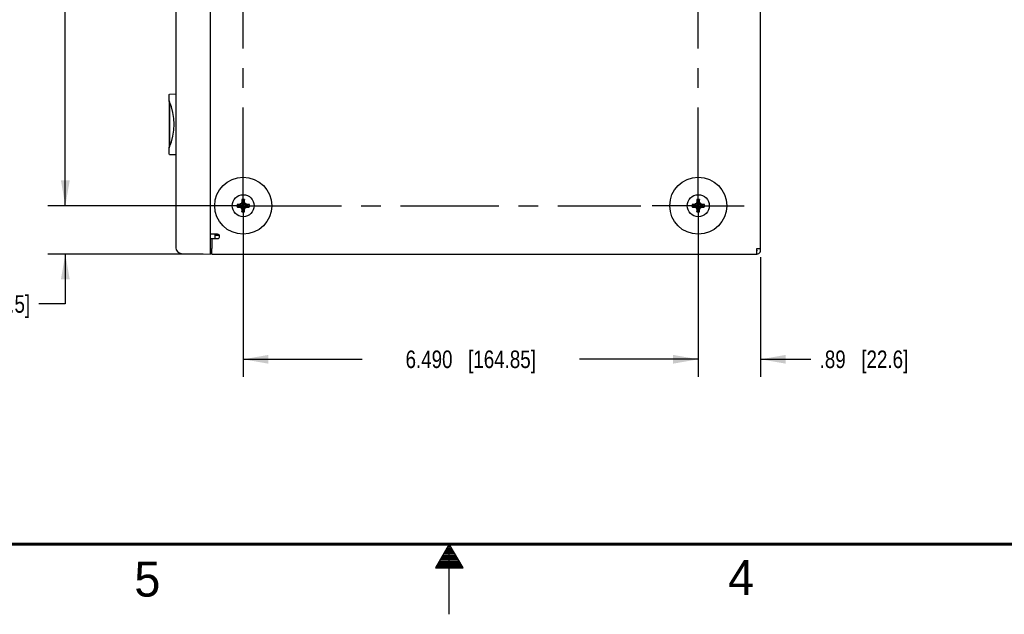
# Model space of a CAD drawing. Header units: inches. Extents: x 0 to 34, y 0 to 22.
# Tile 4 of 43: x 13.9 to 21, y 0 to 4.2. Entities that reach past the tile are written whole.
import ezdxf

# ---------------------------------------------------------------- set-up
doc = ezdxf.new("R2010")
doc.units = ezdxf.units.IN
doc.header["$LTSCALE"] = 1.87
doc.header["$MEASUREMENT"] = 0
doc.linetypes.add('CENTER', pattern=[0.6, 0.375, -0.075, 0.075, -0.075])
doc.layers.get('0').update_dxf_attribs({"linetype": 'CONTINUOUS'})
for name, color, linetype in [('02___PRT_ALL_AXES', 7, 'CONTINUOUS'), ('3_ALL_AXES', 7, 'CONTINUOUS'), ('DIMENSIONS', 7, 'CONTINUOUS')]:
    doc.layers.add(name, color=color, linetype=linetype)
doc.styles.get("Standard").update_dxf_attribs({"font": 'txt', "width": 0.8})
doc.styles.add('TEXTSTYLE_2', font='txt')
doc.dimstyles.new('DIMSTYLE_1', dxfattribs={"dimtxt": 0.125, "dimasz": 0.18, "dimexe": 0.18, "dimexo": 0.0625, "dimgap": 0.09, "dimtad": 0, "dimtih": 1, "dimtoh": 1, "dimlfac": 2, "dimzin": 4, "dimdsep": 46, "dimtxsty": 'STANDARD', "dimblk": '_FILLED', "dimblk1": '_FILLED', "dimblk2": '_FILLED', "dimcen": 0.09, "dimadec": 0, "dimazin": 0, "dimtfac": 1, "dimtofl": 0, "dimtmove": 0, "dimatfit": 3, "dimldrblk": '_FILLED', "dimfxl": 1, "dimtolj": 1, "dimtzin": 4, "dimarcsym": 0})
doc.dimstyles.new('DIMSTYLE_3', dxfattribs={"dimtxt": 0.125, "dimasz": 0.18, "dimexe": 0.18, "dimexo": 0.0625, "dimgap": 0.09, "dimtad": 0, "dimtih": 1, "dimtoh": 1, "dimdec": 3, "dimlfac": 2, "dimzin": 4, "dimdsep": 46, "dimtxsty": 'STANDARD', "dimblk": '_FILLED', "dimblk1": '_FILLED', "dimblk2": '_FILLED', "dimcen": 0.09, "dimadec": 0, "dimazin": 0, "dimtp": 0.001, "dimtm": 0.001, "dimtfac": 1, "dimtdec": 3, "dimtofl": 0, "dimtmove": 0, "dimatfit": 3, "dimldrblk": '_FILLED', "dimfxl": 1, "dimtolj": 1, "dimtzin": 4, "dimarcsym": 0})

# ---------------------------------------------------------------- blocks, each defined once
blk = doc.blocks.new('_FILLED')
at = {"color": 0, "linetype": 'BYBLOCK'}
blk.add_solid([(0, 0), (-1, 0.174), (-1, -0.174)], dxfattribs=at)
blk = doc.blocks.new('*D8')
at = {"layer": 'DIMENSIONS', "color": 2, "linetype": 'CONTINUOUS'}
for p, q in [((15.4681, 7.2833), (14.137, 7.2833)), ((14.262, 7.2833), (14.262, 5.2233)), ((14.262, 2.9133), (14.262, 4.7858)), ((15.4681, 2.9133), (14.137, 2.9133))]:
    blk.add_line(p, q, dxfattribs=at)
at = {"layer": 'DIMENSIONS', "color": 2, "linetype": 'CONTINUOUS', "xscale": 0.18, "yscale": 0.18, "zscale": 0.18}
for p, rotation in [((14.262, 7.2833), 90), ((14.262, 2.9133), 270)]:
    blk.add_blockref('_FILLED', p, dxfattribs=dict(at, rotation=rotation))
at = {"layer": 'DIMENSIONS', "color": 2, "linetype": 'CONTINUOUS', "insert": (14.262, 5.1608), "char_height": 0.125, "width": 0.5, "attachment_point": 2, "line_spacing_factor": 0.9}
blk.add_mtext('8.740\\P[222]', dxfattribs=at)
blk = doc.blocks.new('*D9')
at = {"layer": 'DIMENSIONS', "color": 2, "linetype": 'CONTINUOUS'}
for p, q in [((14.262, 2.9133), (14.262, 3.2733)), ((15.4681, 2.9133), (14.137, 2.9133)), ((15.2451, 2.5683), (14.137, 2.5683)), ((14.262, 2.5683), (14.262, 2.2127)), ((14.262, 2.2127), (14.0735, 2.2127))]:
    blk.add_line(p, q, dxfattribs=at)
at = {"layer": 'DIMENSIONS', "color": 2, "linetype": 'CONTINUOUS', "xscale": 0.18, "yscale": 0.18, "zscale": 0.18}
for p, rotation in [((14.262, 2.9133), 270), ((14.262, 2.5683), 90)]:
    blk.add_blockref('_FILLED', p, dxfattribs=dict(at, rotation=rotation))
at = {"layer": 'DIMENSIONS', "color": 2, "linetype": 'CONTINUOUS', "insert": (14.011, 2.2752), "char_height": 0.125, "width": 1.025, "attachment_point": 3, "line_spacing_factor": 0.9}
blk.add_mtext('.69{\\Ftxt.shx;\\W1.000000;\\H0.125000; }[17.5]', dxfattribs=at)
blk = doc.blocks.new('*D10')
at = {"layer": 'DIMENSIONS', "color": 2, "linetype": 'CONTINUOUS'}
for p, q in [((15.5306, 2.8508), (15.5306, 1.6933)), ((18.7756, 2.8508), (18.7756, 1.6933)), ((15.5306, 1.8183), (16.3781, 1.8183)), ((18.7756, 1.8183), (17.9281, 1.8183))]:
    blk.add_line(p, q, dxfattribs=at)
at = {"layer": 'DIMENSIONS', "color": 2, "linetype": 'CONTINUOUS', "xscale": 0.18, "yscale": 0.18, "zscale": 0.18, "rotation": 180}
blk.add_blockref('_FILLED', (15.5306, 1.8183), dxfattribs=at)
at = {"layer": 'DIMENSIONS', "color": 2, "linetype": 'CONTINUOUS', "xscale": 0.18, "yscale": 0.18, "zscale": 0.18}
blk.add_blockref('_FILLED', (18.7756, 1.8183), dxfattribs=at)
at = {"layer": 'DIMENSIONS', "color": 2, "linetype": 'CONTINUOUS', "insert": (17.1531, 1.8808), "char_height": 0.125, "width": 1.425, "attachment_point": 2, "line_spacing_factor": 0.9}
blk.add_mtext('6.490{\\Ftxt.shx;\\W1.000000;\\H0.125000; }[164.85]', dxfattribs=at)
blk = doc.blocks.new('*D11')
at = {"layer": 'DIMENSIONS', "color": 2, "linetype": 'CONTINUOUS'}
for p, q in [((18.7756, 2.8508), (18.7756, 1.6933)), ((19.2201, 2.5458), (19.2201, 1.6933)), ((18.7756, 1.8183), (18.4156, 1.8183)), ((19.2201, 1.8183), (19.5787, 1.8183))]:
    blk.add_line(p, q, dxfattribs=at)
at = {"layer": 'DIMENSIONS', "color": 2, "linetype": 'CONTINUOUS', "xscale": 0.18, "yscale": 0.18, "zscale": 0.18}
blk.add_blockref('_FILLED', (18.7756, 1.8183), dxfattribs=at)
at = {"layer": 'DIMENSIONS', "color": 2, "linetype": 'CONTINUOUS', "xscale": 0.18, "yscale": 0.18, "zscale": 0.18, "rotation": 180}
blk.add_blockref('_FILLED', (19.2201, 1.8183), dxfattribs=at)
at = {"layer": 'DIMENSIONS', "color": 2, "linetype": 'CONTINUOUS', "insert": (19.6412, 1.8808), "char_height": 0.125, "width": 1.025, "attachment_point": 1, "line_spacing_factor": 0.9}
blk.add_mtext('.89{\\Ftxt.shx;\\W1.000000;\\H0.125000; }[22.6]', dxfattribs=at)

msp = doc.modelspace()

# ---------------------------------------------------------------- linework, layer by layer
at = {"color": 7, "linetype": 'CONTINUOUS'}
for p, q in [((15.29704, 2.56832), (15.29704, 7.62832)), ((15.04954, 7.58288), (15.04954, 2.61377)), ((15.00304, 3.66214), (15.00304, 3.70037)), ((15.00335, 3.65839), (15.00335, 3.32926)), ((15.00549, 3.65427), (15.00549, 3.33338)), ((15.00583, 3.70955), (15.04954, 3.71031)), ((15.00304, 3.28728), (15.00304, 3.32551)), ((15.0033, 3.28268), (15.00304, 3.28728)), ((15.00583, 3.2781), (15.04954, 3.27734)), ((15.52148, 2.95727), (15.52603, 2.93992)), ((15.53974, 2.95727), (15.53519, 2.93992)), ((18.76648, 2.95727), (18.77103, 2.93992)), ((18.78474, 2.95727), (18.78019, 2.93992)), ((15.48666, 2.92245), (15.50401, 2.9179)), ((15.48666, 2.9042), (15.50401, 2.90875)), ((15.50401, 2.9179), (15.55721, 2.90875)), ((15.50584, 2.9179), (15.50401, 2.9179)), ((15.50401, 2.90875), (15.55721, 2.9179)), ((15.50401, 2.90875), (15.50584, 2.90875)), ((15.50584, 2.9179), (15.50476, 2.92303)), ((15.50476, 2.90362), (15.50584, 2.90875)), ((15.51864, 2.92529), (15.50584, 2.9179)), ((15.50584, 2.9179), (15.55538, 2.90875)), ((15.50584, 2.90875), (15.55538, 2.9179)), ((15.50584, 2.90875), (15.51864, 2.90136)), ((15.51491, 2.92902), (15.54631, 2.89763)), ((15.51491, 2.89763), (15.54631, 2.92902)), ((15.52603, 2.93809), (15.51864, 2.92529)), ((15.51864, 2.90136), (15.52603, 2.88856)), ((15.5209, 2.93917), (15.52603, 2.93809)), ((15.5209, 2.88748), (15.52603, 2.88856)), ((15.52148, 2.86938), (15.52603, 2.88673)), ((15.53519, 2.88673), (15.52603, 2.93992)), ((15.52603, 2.93992), (15.52603, 2.93809)), ((15.52603, 2.88673), (15.53519, 2.93992)), ((15.53519, 2.88856), (15.52603, 2.93809)), ((15.52603, 2.88856), (15.53519, 2.93809)), ((15.52603, 2.88856), (15.52603, 2.88673)), ((15.53519, 2.93809), (15.53519, 2.93992)), ((15.53519, 2.93809), (15.54032, 2.93917)), ((15.54258, 2.92529), (15.53519, 2.93809)), ((15.53519, 2.88856), (15.54258, 2.90136)), ((15.54032, 2.88748), (15.53519, 2.88856)), ((15.53519, 2.88673), (15.53519, 2.88856)), ((15.53974, 2.86938), (15.53519, 2.88673)), ((15.55538, 2.9179), (15.54258, 2.92529)), ((15.54258, 2.90136), (15.55538, 2.90875)), ((15.55646, 2.92303), (15.55538, 2.9179)), ((15.55721, 2.9179), (15.55538, 2.9179)), ((15.55538, 2.90875), (15.55721, 2.90875)), ((15.55538, 2.90875), (15.55646, 2.90362)), ((15.57456, 2.92245), (15.55721, 2.9179)), ((15.57456, 2.9042), (15.55721, 2.90875)), ((18.73166, 2.92245), (18.74901, 2.9179)), ((18.73166, 2.9042), (18.74901, 2.90875)), ((18.74901, 2.90875), (18.80221, 2.9179)), ((18.75084, 2.9179), (18.74901, 2.9179)), ((18.74901, 2.9179), (18.80221, 2.90875)), ((18.74901, 2.90875), (18.75084, 2.90875)), ((18.75084, 2.9179), (18.74976, 2.92303)), ((18.74976, 2.90362), (18.75084, 2.90875)), ((18.76364, 2.92529), (18.75084, 2.9179)), ((18.75084, 2.90875), (18.80038, 2.9179)), ((18.75084, 2.9179), (18.80038, 2.90875)), ((18.75084, 2.90875), (18.76364, 2.90136)), ((18.75991, 2.92902), (18.79131, 2.89763)), ((18.75991, 2.89763), (18.79131, 2.92902)), ((18.77103, 2.93809), (18.76364, 2.92529)), ((18.76364, 2.90136), (18.77103, 2.88856)), ((18.7659, 2.93917), (18.77103, 2.93809)), ((18.7659, 2.88748), (18.77103, 2.88856)), ((18.76648, 2.86938), (18.77103, 2.88673)), ((18.78019, 2.88673), (18.77103, 2.93992)), ((18.77103, 2.93992), (18.77103, 2.93809)), ((18.77103, 2.88673), (18.78019, 2.93992)), ((18.78019, 2.88856), (18.77103, 2.93809)), ((18.77103, 2.88856), (18.78019, 2.93809)), ((18.77103, 2.88856), (18.77103, 2.88673)), ((18.78019, 2.93809), (18.78019, 2.93992)), ((18.78019, 2.93809), (18.78532, 2.93917)), ((18.78758, 2.92529), (18.78019, 2.93809)), ((18.78019, 2.88856), (18.78758, 2.90136)), ((18.78532, 2.88748), (18.78019, 2.88856)), ((18.78019, 2.88673), (18.78019, 2.88856)), ((18.78474, 2.86938), (18.78019, 2.88673)), ((18.80038, 2.9179), (18.78758, 2.92529)), ((18.78758, 2.90136), (18.80038, 2.90875)), ((18.80146, 2.92303), (18.80038, 2.9179)), ((18.80221, 2.9179), (18.80038, 2.9179)), ((18.80038, 2.90875), (18.80221, 2.90875)), ((18.80038, 2.90875), (18.80146, 2.90362)), ((18.81956, 2.92245), (18.80221, 2.9179)), ((18.81956, 2.9042), (18.80221, 2.90875)), ((15.29704, 2.67985), (15.30762, 2.67966)), ((15.32704, 2.70932), (15.32704, 2.67932)), ((15.32704, 2.70282), (15.35835, 2.70447)), ((15.35504, 2.70429), (15.35504, 2.70711)), ((15.30773, 2.60149), (15.29704, 2.6013)), ((15.08849, 2.57379), (15.29704, 2.56832)), ((15.30761, 2.59581), (15.29704, 2.59525))]:
    msp.add_line(p, q, dxfattribs=at)
at = {"color": 3, "linetype": 'CONTINUOUS'}
for p, q in [((19.22011, 2.60832), (19.22011, 7.58832)), ((15.34761, 2.70932), (15.29761, 2.70932)), ((15.30761, 2.56832), (15.30761, 2.60832)), ((19.19361, 2.60832), (19.22008, 2.60832)), ((19.19361, 2.56832), (19.19361, 2.60832)), ((15.30761, 2.56832), (19.19361, 2.56832))]:
    msp.add_line(p, q, dxfattribs=at)
at = {"color": 2, "linetype": 'CONTINUOUS'}
for p, q in [((17.00002, 0.5), (16.90203, 0.33028)), ((17.09801, 0.33028), (17.00002, 0.5)), ((17.00002, 0), (17.00002, 0.5)), ((16.95961, 0.43), (17.04044, 0.43)), ((16.96538, 0.44), (17.03466, 0.44)), ((16.97115, 0.45), (17.02889, 0.45)), ((16.97693, 0.46), (17.02311, 0.46)), ((16.9827, 0.47), (17.01734, 0.47)), ((16.98847, 0.48), (17.01157, 0.48)), ((16.99425, 0.49), (17.00579, 0.49)), ((16.91919, 0.36), (17.08085, 0.36)), ((16.92496, 0.37), (17.07508, 0.37)), ((16.93074, 0.38), (17.0693, 0.38)), ((16.93651, 0.39), (17.06353, 0.39)), ((16.94229, 0.4), (17.05776, 0.4)), ((16.94806, 0.41), (17.05198, 0.41)), ((16.95383, 0.42), (17.04621, 0.42)), ((16.90203, 0.33028), (17.09801, 0.33028)), ((16.90764, 0.34), (17.0924, 0.34)), ((16.91342, 0.35), (17.08662, 0.35))]:
    msp.add_line(p, q, dxfattribs=at)
at = {"color": 7, "linetype": 'CONTINUOUS', "const_width": 0.02}
msp.add_lwpolyline([(0.50002, 0.5), (33.50002, 0.5)], dxfattribs=at)
at = {"color": 7, "linetype": 'CONTINUOUS'}
for centre, radius, start, end in [((15.01054, 3.66214), 0.0075, 180, 203.493503), ((14.62332, 3.49382), 0.41472, 336.506497, 23.493503), ((15.01054, 3.32551), 0.0075, 156.506497, 180), ((16.61567, 2.91502), 1.09503, 178.154179, 178.736335), ((15.98648, 2.9353), 0.46551, 177.295041, 178.154209), ((15.53061, 2.91332), 0.04488, 78.264587, 101.735413), ((15.08637, 2.93576), 0.45388, 1.834783, 2.715967), ((14.45779, 2.91536), 1.08279, 1.260375, 1.849111), ((19.86067, 2.91502), 1.09503, 178.154179, 178.736335), ((19.23148, 2.9353), 0.46551, 177.295041, 178.154209), ((18.77561, 2.91332), 0.04488, 78.264587, 101.735413), ((18.33137, 2.93576), 0.45388, 1.834783, 2.715967), ((17.70279, 2.91536), 1.08279, 1.260375, 1.849111), ((15.53061, 2.91332), 0.04488, 168.264587, 191.735413), ((15.50817, 2.46908), 0.45388, 91.834783, 92.715967), ((15.50863, 3.36919), 0.46551, 267.295041, 268.154209), ((15.52858, 1.8405), 1.08279, 91.260375, 91.849111), ((15.52891, 3.99838), 1.09503, 268.154179, 268.736335), ((15.53061, 2.91332), 0.02699, 170.236353, 189.763647), ((16.1244, 1.88462), 1.20924, 120.26678, 120.825242), ((16.12699, 3.94642), 1.21433, 239.175929, 239.732049), ((16.5637, 2.31695), 1.21433, 149.175929, 149.732049), ((16.55931, 3.50711), 1.20924, 210.26678, 210.825242), ((16.60343, 2.91129), 1.08279, 181.260375, 181.849111), ((15.53061, 2.91332), 0.02699, 80.236353, 99.763647), ((15.53061, 2.91332), 0.02699, 260.236353, 279.763647), ((14.44556, 2.91162), 1.09503, 358.154179, 358.736335), ((14.50191, 2.31954), 1.20924, 30.26678, 30.825242), ((14.49752, 3.5097), 1.21433, 329.175929, 329.732049), ((14.93423, 1.88023), 1.21433, 59.175929, 59.732049), ((14.93682, 3.94203), 1.20924, 300.26678, 300.825242), ((15.53231, 1.82827), 1.09503, 88.154179, 88.736335), ((15.53264, 3.98615), 1.08279, 271.260375, 271.849111), ((15.53061, 2.91332), 0.02699, 350.236353, 9.763647), ((15.55259, 2.45746), 0.46551, 87.295041, 88.154209), ((15.55305, 3.35757), 0.45388, 271.834783, 272.715967), ((15.53061, 2.91332), 0.04488, 348.264587, 11.735413), ((18.77561, 2.91332), 0.04488, 168.264587, 191.735413), ((18.75317, 2.46908), 0.45388, 91.834783, 92.715967), ((18.75363, 3.36919), 0.46551, 267.295041, 268.154209), ((18.77358, 1.8405), 1.08279, 91.260375, 91.849111), ((18.77391, 3.99838), 1.09503, 268.154179, 268.736335), ((18.77561, 2.91332), 0.02699, 170.236353, 189.763647), ((19.3694, 1.88462), 1.20924, 120.26678, 120.825242), ((19.37199, 3.94642), 1.21433, 239.175929, 239.732049), ((19.8087, 2.31695), 1.21433, 149.175929, 149.732049), ((19.80431, 3.50711), 1.20924, 210.26678, 210.825242), ((19.84843, 2.91129), 1.08279, 181.260375, 181.849111), ((18.77561, 2.91332), 0.02699, 80.236353, 99.763647), ((18.77561, 2.91332), 0.02699, 260.236353, 279.763647), ((17.69056, 2.91162), 1.09503, 358.154179, 358.736335), ((17.74691, 2.31954), 1.20924, 30.26678, 30.825242), ((17.74252, 3.5097), 1.21433, 329.175929, 329.732049), ((18.17923, 1.88023), 1.21433, 59.175929, 59.732049), ((18.18182, 3.94203), 1.20924, 300.26678, 300.825242), ((18.77731, 1.82827), 1.09503, 88.154179, 88.736335), ((18.77764, 3.98615), 1.08279, 271.260375, 271.849111), ((18.77561, 2.91332), 0.02699, 350.236353, 9.763647), ((18.79759, 2.45746), 0.46551, 87.295041, 88.154209), ((18.79805, 3.35757), 0.45388, 271.834783, 272.715967), ((18.77561, 2.91332), 0.04488, 348.264587, 11.735413), ((15.97485, 2.89089), 0.45388, 181.834783, 182.715967), ((15.53061, 2.91332), 0.04488, 258.264587, 281.735413), ((15.07474, 2.89135), 0.46551, 357.295041, 358.154209), ((19.21985, 2.89089), 0.45388, 181.834783, 182.715967), ((18.77561, 2.91332), 0.04488, 258.264587, 281.735413), ((18.31974, 2.89135), 0.46551, 357.295041, 358.154209), ((15.08954, 2.61378), 0.04, 180.004824, 268.494467), ((19.19361, 2.59482), 0.0025, 270, 90)]:
    msp.add_arc(centre, radius, start, end, dxfattribs=at)
at = {"color": 3, "linetype": 'CONTINUOUS'}
msp.add_arc((19.19361, 2.59482), 0.0265, 270, 31.335294, dxfattribs=at)
at = {"color": 7, "linetype": 'CONTINUOUS'}
for points, knots in [([(15.00304, 3.70037), (15.00304, 3.7019), (15.0031, 3.70404), (15.00359, 3.70659), (15.00397, 3.7076), (15.0042, 3.70802)], [0, 0, 0, 0, 0.5895376, 0.8161966, 1, 1, 1, 1]), ([(15.0042, 3.70802), (15.00433, 3.70825), (15.00458, 3.70865), (15.00506, 3.70924), (15.00554, 3.70954), (15.00583, 3.70955)], [0, 0, 0, 0, 0.3395603, 0.6132984, 1, 1, 1, 1]), ([(15.0042, 3.27963), (15.00397, 3.28005), (15.00359, 3.28105), (15.00339, 3.2821), (15.0033, 3.28268)], [0, 0, 0, 0, 0.447947, 1, 1, 1, 1]), ([(15.00583, 3.2781), (15.00554, 3.2781), (15.00506, 3.27841), (15.00458, 3.279), (15.00433, 3.2794), (15.0042, 3.27963)], [0, 0, 0, 0, 0.3867015, 0.6604396, 1, 1, 1, 1])]:
    msp.add_open_spline(points, degree=3, knots=knots, dxfattribs=at)
at = {"layer": '02___PRT_ALL_AXES', "color": 3, "linetype": 'CONTINUOUS'}
for q in [(15.34761, 2.67932), (15.30761, 2.60832)]:
    msp.add_line((15.30761, 2.67932), q, dxfattribs=at)
msp.add_arc((15.34761, 2.69432), 0.015, 270, 90, dxfattribs=at)
at = {"layer": '3_ALL_AXES', "color": 7, "linetype": 'CENTER'}
for p, q in [((15.53061, 2.91332), (15.53061, 6.84563)), ((18.77561, 2.91332), (18.77561, 6.86742)), ((15.53061, 2.91332), (15.20236, 2.91332)), ((15.53061, 2.91332), (18.36532, 2.91332)), ((15.53061, 2.91332), (15.53061, 2.58507)), ((18.77561, 2.91332), (18.44736, 2.91332)), ((18.77561, 2.91332), (19.10386, 2.91332)), ((18.77561, 2.91332), (18.77561, 2.58507))]:
    msp.add_line(p, q, dxfattribs=at)
at = {"layer": '3_ALL_AXES', "color": 7, "linetype": 'CONTINUOUS'}
for centre, radius in [((15.53061, 2.91332), 0.20325), ((18.77561, 2.91332), 0.20325), ((15.53061, 2.91332), 0.07825), ((18.77561, 2.91332), 0.07825)]:
    msp.add_circle(centre, radius, dxfattribs=at)

# ---------------------------------------------------------------- texts
at = {"color": 2, "linetype": 'CONTINUOUS', "char_height": 0.25, "width": 0.25, "attachment_point": 1, "line_spacing_factor": 0.9, "style": 'TEXTSTYLE_2'}
for s, insert in [('5', (14.75404, 0.37622)), ('4', (18.98838, 0.38692))]:
    msp.add_mtext(s, dxfattribs=dict(at, insert=insert))

# ---------------------------------------------------------------- dimensions: what is measured, and where the dimension line sits
at = {"layer": 'DIMENSIONS', "color": 2, "linetype": 'CONTINUOUS'}
for base, p1, p2, angle, dimstyle, picture, middle in [((14.26204, 2.91332), (15.46811, 7.28332), (15.46811, 2.91332), 270, 'DIMSTYLE_3', '*D8', (14.11204, 5.00457)), ((14.26204, 2.56832), (15.46811, 2.91332), (15.24511, 2.56832), 270, 'DIMSTYLE_1', '*D9', (13.29852, 2.21268)), ((18.77561, 1.81832), (19.22011, 2.54582), (18.77561, 2.85082), 180, 'DIMSTYLE_1', '*D11', (20.15368, 1.81832))]:
    dim = msp.add_linear_dim(base=base, p1=p1, p2=p2, angle=angle, dimstyle=dimstyle, dxfattribs=at)
    dim.commit()
    dim.dimension.update_dxf_attribs({"geometry": picture, "text_midpoint": middle, "dimtype": 160})
dim = msp.add_linear_dim(base=(18.77561, 1.81832), p1=(15.53061, 2.85082), p2=(18.77561, 2.85082), dimstyle='DIMSTYLE_3', dxfattribs=at)
dim.commit()
dim.dimension.update_dxf_attribs({"geometry": '*D10', "text_midpoint": (17.00311, 1.81832), "dimtype": 160})

doc.saveas('drawing.dxf')
